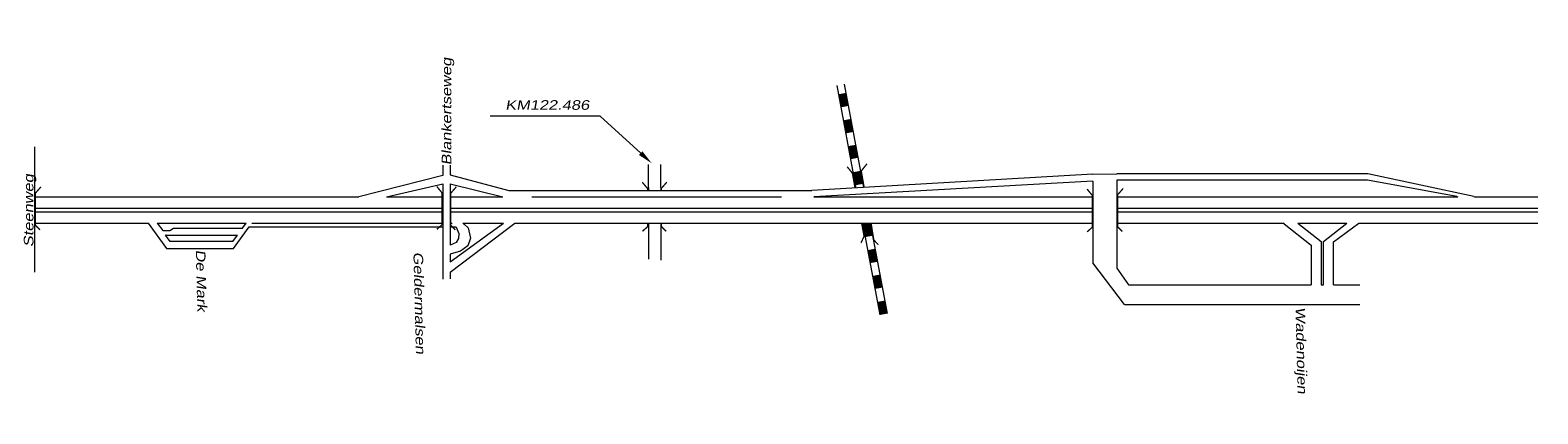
# Model space of a CAD drawing. Header units: metres. Extents: x 534 to 2631, y -2348 to -1484.
# Tile 10 of 10: x 2331 to 2631, y -1888 to -1812. Entities that reach past the tile are written whole.
import ezdxf

# ---------------------------------------------------------------- set-up
doc = ezdxf.new("R2010")
doc.units = ezdxf.units.M
doc.layers.get('0').update_dxf_attribs({"lineweight": 0})
doc.layers.add('STROOI', color=7, linetype='Continuous', lineweight=0)
doc.layers.add('Text', color=7, linetype='Continuous', lineweight=0)
doc.styles.add('ISO25', font='ARIALN.TTF', dxfattribs={"width": 1.5, "oblique": 10})

msp = doc.modelspace()

# ---------------------------------------------------------------- linework, layer by layer
at = {"ltscale": 0.5}
for p, q in [((2332.21, -1834.95), (2332.21, -1859.88)), ((2413.33, -1838.61), (2413.33, -1840.68)), ((2414.8, -1838.61), (2414.8, -1840.54)), ((2454.21, -1843.06), (2454.21, -1838.45)), ((2456.66, -1843.06), (2456.66, -1838.51)), ((2413.33, -1840.68), (2396.67, -1844.89)), ((2402.13, -1844.89), (2413.33, -1842.35)), ((2413.33, -1842.35), (2413.33, -1856.9)), ((2414.8, -1840.54), (2426.44, -1843.67)), ((2414.8, -1842.36), (2414.8, -1854.54)), ((2414.8, -1842.36), (2425.26, -1844.89)), ((2542.57, -1840.43), (2486.72, -1843.67)), ((2542.57, -1841.79), (2487.06, -1844.89)), ((2542.57, -1840.43), (2547.31, -1840.37)), ((2542.57, -1841.79), (2542.57, -1858.04)), ((2597.2, -1840.37), (2547.31, -1840.37)), ((2547.31, -1841.62), (2547.31, -1859.13)), ((2547.34, -1841.62), (2547.31, -1841.62)), ((2597.17, -1841.62), (2547.34, -1841.62)), ((2614.89, -1844.86), (2597.17, -1841.62)), ((2618.25, -1844.86), (2597.2, -1840.37)), ((2332.21, -1844.89), (2396.67, -1844.89)), ((2402.13, -1844.89), (2413.33, -1844.89)), ((2414.8, -1844.89), (2425.26, -1844.89)), ((2426.44, -1843.67), (2486.72, -1843.67)), ((2431.01, -1844.89), (2465.56, -1844.89)), ((2454.21, -1843.06), (2454.21, -1843.67)), ((2456.66, -1843.06), (2456.66, -1843.67)), ((2465.56, -1844.89), (2480.68, -1844.89)), ((2487.06, -1844.89), (2542.57, -1844.89)), ((2547.31, -1844.89), (2615.1, -1844.89)), ((2614.89, -1844.86), (2615.1, -1844.89)), ((2618.25, -1844.86), (2618.41, -1844.89)), ((2618.41, -1844.89), (2631, -1844.89)), ((2332.21, -1847.15), (2413.33, -1847.15)), ((2332.21, -1847.9), (2413.33, -1847.9)), ((2414.8, -1847.15), (2542.57, -1847.15)), ((2414.8, -1847.9), (2542.57, -1847.9)), ((2547.31, -1847.15), (2631, -1847.15)), ((2547.31, -1847.9), (2631, -1847.9)), ((2332.21, -1850.15), (2354.76, -1850.15)), ((2354.76, -1850.15), (2358.42, -1855.2)), ((2356.56, -1850.15), (2357.7, -1851.63)), ((2356.56, -1850.15), (2374.22, -1850.15)), ((2357.7, -1851.63), (2359.1, -1851.63)), ((2359.1, -1851.63), (2359.8, -1851.17)), ((2359.8, -1851.17), (2373.4, -1851.17)), ((2371.71, -1855.2), (2374.86, -1850.87)), ((2373.4, -1851.17), (2373.52, -1851.17)), ((2373.52, -1851.17), (2374.26, -1850.15)), ((2374.22, -1850.15), (2374.26, -1850.15)), ((2374.86, -1850.87), (2413.33, -1850.87)), ((2375.39, -1850.15), (2413.33, -1850.15)), ((2414.8, -1859.93), (2427.68, -1850.15)), ((2414.8, -1857.84), (2425.38, -1850.15)), ((2414.8, -1850.15), (2415.22, -1850.15)), ((2414.8, -1850.87), (2415.9, -1850.87)), ((2415.9, -1850.87), (2415.97, -1850.95)), ((2415.97, -1850.95), (2416.5, -1852.19)), ((2417.32, -1850.15), (2425.38, -1850.15)), ((2417.32, -1850.15), (2417.52, -1850.3)), ((2417.52, -1850.3), (2418.38, -1851.09)), ((2418.38, -1851.09), (2418.88, -1853.13)), ((2427.68, -1850.15), (2542.57, -1850.15)), ((2454.21, -1850.15), (2454.21, -1857.29)), ((2456.66, -1850.15), (2456.66, -1857.54)), ((2547.31, -1850.15), (2580.38, -1850.15)), ((2580.55, -1850.28), (2580.38, -1850.15)), ((2580.55, -1850.28), (2585.96, -1854.52)), ((2583.3, -1850.15), (2593.02, -1850.15)), ((2583.3, -1850.15), (2587.96, -1853.77)), ((2588.37, -1853.77), (2593.02, -1850.15)), ((2590.37, -1853.86), (2595.39, -1850.15)), ((2595.39, -1850.15), (2631, -1850.15)), ((2358.37, -1852.51), (2358.2, -1852.51)), ((2358.2, -1852.51), (2372.51, -1852.51)), ((2359.15, -1853.8), (2358.2, -1852.51)), ((2371.61, -1853.8), (2359.15, -1853.8)), ((2371.61, -1853.8), (2372.55, -1852.51)), ((2372.51, -1852.51), (2372.55, -1852.51)), ((2415.97, -1854.01), (2414.8, -1854.54)), ((2416.45, -1853.2), (2415.97, -1854.01)), ((2416.5, -1852.19), (2416.45, -1853.2)), ((2418.31, -1854.64), (2416.88, -1855.7)), ((2418.88, -1853.13), (2418.31, -1854.64)), ((2585.96, -1854.52), (2585.96, -1862.42)), ((2587.96, -1853.77), (2587.96, -1862.42)), ((2588.37, -1862.42), (2588.37, -1853.77)), ((2590.37, -1862.42), (2590.37, -1853.86)), ((2358.42, -1855.2), (2358.98, -1855.2)), ((2358.98, -1855.2), (2371.71, -1855.2)), ((2413.33, -1856.9), (2413.33, -1861.28)), ((2416.88, -1855.7), (2414.8, -1856.31)), ((2414.8, -1856.31), (2414.8, -1856.98)), ((2414.8, -1856.98), (2414.8, -1857.84)), ((2414.8, -1859.93), (2414.8, -1861.24)), ((2548.86, -1866.33), (2542.57, -1858.04)), ((2547.31, -1859.13), (2549.61, -1862.42)), ((2549.61, -1862.42), (2585.96, -1862.42)), ((2587.96, -1862.42), (2588.37, -1862.42)), ((2590.37, -1862.42), (2595.61, -1862.42)), ((2548.86, -1866.33), (2595.61, -1866.33))]:
    msp.add_line(p, q, dxfattribs=at)
at = {"layer": 'STROOI', "color": 7}
for p, q in [((2491.66, -1822.77), (2495.47, -1843.16)), ((2493.13, -1822.49), (2496.98, -1843.07)), ((2496.78, -1850.15), (2500.19, -1868.4)), ((2498.3, -1850.15), (2501.66, -1868.12))]:
    msp.add_line(p, q, dxfattribs=at)
for points, const_width in [([(2492.71, -1824.38), (2493.2, -1826.97)], 1.5), ([(2493.68, -1829.56), (2494.17, -1832.15)], 1.5), ([(2494.64, -1834.7), (2495.13, -1837.29)], 1.5), ([(2495.3, -1843.21), (2494.75, -1840.19), (2493.71, -1838.92)], 0.263), ([(2495.61, -1839.88), (2496.1, -1842.47)], 1.5), ([(2497.1, -1843.07), (2496.52, -1839.78), (2497.65, -1838.35)], 0.263), ([(2333.27, -1851.48), (2332.35, -1850.56), (2332.35, -1844.2), (2333.46, -1842.93)], 0.263), ([(2412.14, -1851.39), (2413.18, -1850.47), (2413.18, -1844.11), (2412.14, -1842.84)], 0.263), ([(2415.84, -1851.47), (2414.92, -1850.54), (2414.92, -1844.19), (2416.03, -1842.92)], 0.263), ([(2454.05, -1843.68), (2454.05, -1843.28), (2453, -1842.01)], 0.263), ([(2456.77, -1843.65), (2456.77, -1843.25), (2457.88, -1841.98)], 0.263), ([(2541.39, -1851.9), (2542.43, -1850.97), (2542.43, -1844.62), (2541.39, -1843.35)], 0.263), ([(2548.39, -1851.8), (2547.47, -1850.87), (2547.47, -1844.52), (2548.58, -1843.25)], 0.263), ([(2453.03, -1851.76), (2454.07, -1850.84), (2454.07, -1850.15)], 0.263), ([(2457.73, -1851.77), (2456.81, -1850.85), (2456.81, -1850.15)], 0.263), ([(2496.47, -1854.1), (2497.08, -1852.74), (2496.59, -1850.14)], 0.263), ([(2497.54, -1850.2), (2498.02, -1852.79)], 1.5), ([(2499.94, -1854.45), (2499.02, -1853.52), (2498.49, -1850.28)], 0.263), ([(2498.51, -1855.38), (2498.99, -1857.97)], 1.5), ([(2499.47, -1860.52), (2499.95, -1863.11)], 1.5), ([(2500.44, -1865.69), (2500.92, -1868.28)], 1.5)]:
    msp.add_lwpolyline(points, dxfattribs=dict(at, const_width=const_width))
at = {"layer": 'Text'}
for p, q in [((2424.23, -1828.85), (2422.73, -1828.85)), ((2444.61, -1828.85), (2424.23, -1828.85)), ((2452.68, -1836.22), (2444.61, -1828.85))]:
    msp.add_line(p, q, dxfattribs=at)
msp.add_solid([(2453.02, -1835.85), (2452.34, -1836.59), (2454.89, -1838.25)], dxfattribs=at)

# ---------------------------------------------------------------- texts
at = {"layer": 'Text', "style": 'ISO25', "oblique": 10, "width": 1.5}
for s, rotation, p in [('Blankertseweg', 90, (2415.04, -1838.63)), ('Steenweg', 90, (2331.97, -1854.9)), ('De Mark', 271.425, (2364.25, -1855.44)), ('Geldermalsen', 271.425, (2407.5, -1855.88)), ('Wadenoijen', 271.425, (2582.83, -1866.86))]:
    msp.add_text(s, height=1.9, rotation=rotation, dxfattribs=at).set_placement(p)
msp.add_text(' KM122.486', height=1.9, dxfattribs=at).set_placement((2424.86, -1827.59))

doc.saveas('drawing.dxf')
